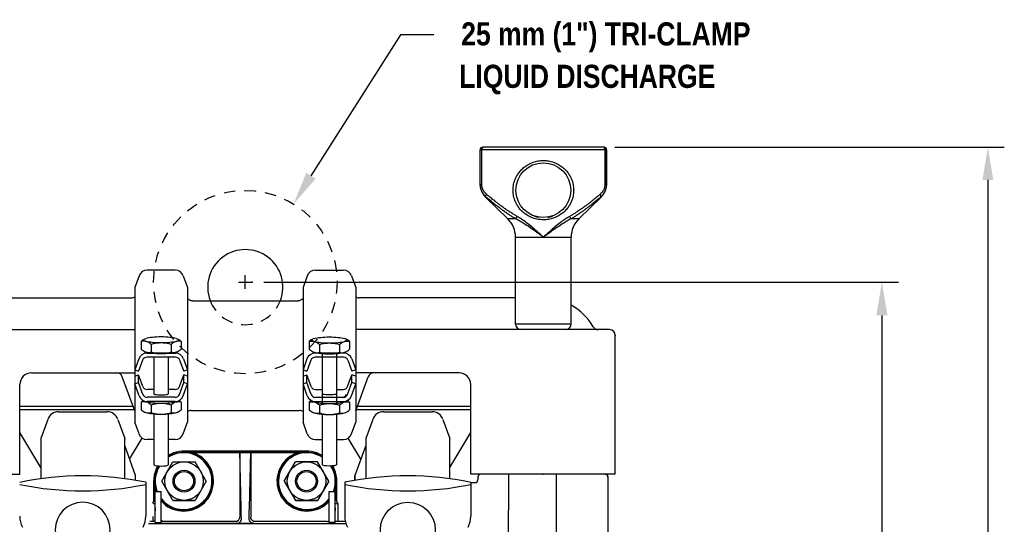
# Model space of a CAD drawing. Extents: x 2 to 36.4, y -1.5 to 23.3.
# Tile 13 of 24: x 8.2 to 19, y 17.8 to 23.3. Entities that reach past the tile are written whole.
import ezdxf
from ezdxf.enums import TextEntityAlignment as Align

# ---------------------------------------------------------------- set-up
doc = ezdxf.new("R2010")
doc.units = 0
doc.header["$LTSCALE"] = 0.5
doc.header["$MEASUREMENT"] = 0
doc.linetypes.add('HIDDEN', pattern=[0.375, 0.25, -0.125])
doc.layers.get('0').update_dxf_attribs({"linetype": 'CONTINUOUS'})
doc.styles.add('narrow_arial_bold', font='ARIALNB.TTF')

msp = doc.modelspace()

# ---------------------------------------------------------------- linework, layer by layer
for p, q in [((12.417, 23.183), (11.436, 21.637)), ((12.782, 23.183), (12.417, 23.183)), ((14.764, 21.951), (19.03, 21.951)), ((18.85, 21.591), (18.85, 17.172)), ((9.948, 20.603), (9.643, 20.603)), ((11.485, 20.603), (11.79, 20.603)), ((9.553, 20.54), (9.506, 20.411)), ((10.038, 20.54), (10.084, 20.411)), ((10.717, 20.396), (10.717, 20.548)), ((11.396, 20.54), (11.349, 20.411)), ((11.88, 20.54), (11.927, 20.411)), ((9.506, 20.411), (9.506, 18.935)), ((10.084, 20.411), (10.084, 18.935)), ((10.641, 20.472), (10.793, 20.472)), ((10.92, 20.472), (17.871, 20.472)), ((11.349, 20.411), (11.349, 18.935)), ((11.927, 20.411), (11.927, 18.935)), ((7.757, 20.3), (9.472, 20.3)), ((13.676, 20.3), (11.961, 20.3)), ((10.137, 20.268), (11.297, 20.268)), ((17.689, 20.107), (17.689, 16.436)), ((6.727, 19.951), (9.506, 19.951)), ((14.706, 19.951), (11.927, 19.951)), ((9.596, 19.837), (9.62, 19.85)), ((9.62, 19.85), (9.631, 19.854)), ((9.645, 19.857), (9.631, 19.854)), ((9.661, 19.86), (9.645, 19.857)), ((9.68, 19.863), (9.661, 19.86)), ((9.7, 19.866), (9.68, 19.863)), ((9.723, 19.868), (9.7, 19.866)), ((9.746, 19.869), (9.723, 19.868)), ((9.771, 19.87), (9.746, 19.869)), ((9.795, 19.87), (9.771, 19.87)), ((9.82, 19.87), (9.795, 19.87)), ((9.845, 19.869), (9.82, 19.87)), ((9.868, 19.868), (9.845, 19.869)), ((9.89, 19.866), (9.868, 19.868)), ((9.911, 19.863), (9.89, 19.866)), ((9.93, 19.86), (9.911, 19.863)), ((9.946, 19.857), (9.93, 19.86)), ((9.96, 19.854), (9.946, 19.857)), ((9.96, 19.854), (9.971, 19.85)), ((9.971, 19.85), (9.995, 19.837)), ((11.462, 19.85), (11.438, 19.837)), ((11.473, 19.854), (11.462, 19.85)), ((11.473, 19.854), (11.487, 19.857)), ((11.487, 19.857), (11.504, 19.86)), ((11.504, 19.86), (11.522, 19.863)), ((11.522, 19.863), (11.543, 19.866)), ((11.543, 19.866), (11.565, 19.868)), ((11.565, 19.868), (11.589, 19.869)), ((11.589, 19.869), (11.613, 19.87)), ((11.613, 19.87), (11.638, 19.87)), ((11.638, 19.87), (11.663, 19.87)), ((11.663, 19.87), (11.687, 19.869)), ((11.687, 19.869), (11.711, 19.868)), ((11.711, 19.868), (11.733, 19.866)), ((11.733, 19.866), (11.754, 19.863)), ((11.754, 19.863), (11.772, 19.86)), ((11.772, 19.86), (11.789, 19.857)), ((11.789, 19.857), (11.802, 19.854)), ((11.813, 19.85), (11.802, 19.854)), ((11.837, 19.837), (11.813, 19.85)), ((14.769, 18.368), (14.769, 19.888)), ((9.576, 19.821), (9.596, 19.837)), ((9.587, 19.824), (9.576, 19.821)), ((9.576, 19.821), (9.576, 19.735)), ((9.587, 19.725), (9.576, 19.735)), ((9.598, 19.825), (9.587, 19.824)), ((9.596, 19.837), (9.62, 19.825)), ((9.609, 19.825), (9.598, 19.825)), ((9.62, 19.824), (9.609, 19.825)), ((9.62, 19.825), (9.631, 19.821)), ((9.631, 19.821), (9.62, 19.824)), ((9.642, 19.817), (9.631, 19.821)), ((9.645, 19.818), (9.631, 19.821)), ((9.652, 19.812), (9.642, 19.817)), ((9.661, 19.814), (9.645, 19.818)), ((9.663, 19.805), (9.652, 19.812)), ((9.68, 19.812), (9.661, 19.814)), ((9.674, 19.797), (9.663, 19.805)), ((9.686, 19.788), (9.674, 19.797)), ((9.7, 19.809), (9.68, 19.812)), ((9.709, 19.794), (9.686, 19.788)), ((9.686, 19.788), (9.686, 19.702)), ((9.723, 19.807), (9.7, 19.809)), ((9.731, 19.799), (9.709, 19.794)), ((9.746, 19.806), (9.723, 19.807)), ((9.752, 19.802), (9.731, 19.799)), ((9.771, 19.805), (9.746, 19.806)), ((9.774, 19.804), (9.752, 19.802)), ((9.795, 19.805), (9.771, 19.805)), ((9.795, 19.805), (9.774, 19.804)), ((9.817, 19.804), (9.795, 19.805)), ((9.82, 19.805), (9.795, 19.805)), ((9.838, 19.802), (9.817, 19.804)), ((9.845, 19.806), (9.82, 19.805)), ((9.86, 19.799), (9.838, 19.802)), ((9.868, 19.807), (9.845, 19.806)), ((9.882, 19.794), (9.86, 19.799)), ((9.89, 19.809), (9.868, 19.807)), ((9.905, 19.788), (9.882, 19.794)), ((9.911, 19.812), (9.89, 19.809)), ((9.917, 19.797), (9.905, 19.788)), ((9.905, 19.788), (9.905, 19.702)), ((9.93, 19.814), (9.911, 19.812)), ((9.928, 19.805), (9.917, 19.797)), ((9.938, 19.812), (9.928, 19.805)), ((9.946, 19.818), (9.93, 19.814)), ((9.949, 19.817), (9.938, 19.812)), ((9.96, 19.821), (9.946, 19.818)), ((9.96, 19.821), (9.949, 19.817)), ((9.96, 19.821), (9.971, 19.825)), ((9.971, 19.824), (9.96, 19.821)), ((9.971, 19.825), (9.995, 19.837)), ((9.981, 19.825), (9.971, 19.824)), ((9.992, 19.825), (9.981, 19.825)), ((10.003, 19.824), (9.992, 19.825)), ((9.995, 19.837), (10.015, 19.821)), ((10.015, 19.821), (10.003, 19.824)), ((10.015, 19.735), (10.003, 19.725)), ((10.015, 19.821), (10.015, 19.735)), ((11.438, 19.837), (11.418, 19.821)), ((11.418, 19.821), (11.43, 19.824)), ((11.418, 19.821), (11.418, 19.735)), ((11.418, 19.735), (11.43, 19.725)), ((11.43, 19.824), (11.441, 19.825)), ((11.462, 19.825), (11.438, 19.837)), ((11.441, 19.825), (11.452, 19.825)), ((11.452, 19.825), (11.463, 19.824)), ((11.473, 19.821), (11.462, 19.825)), ((11.463, 19.824), (11.473, 19.821)), ((11.473, 19.821), (11.484, 19.817)), ((11.473, 19.821), (11.487, 19.818)), ((11.484, 19.817), (11.495, 19.812)), ((11.487, 19.818), (11.504, 19.814)), ((11.495, 19.812), (11.506, 19.805)), ((11.504, 19.814), (11.522, 19.812)), ((11.506, 19.805), (11.517, 19.797)), ((11.517, 19.797), (11.528, 19.788)), ((11.522, 19.812), (11.543, 19.809)), ((11.528, 19.788), (11.551, 19.794)), ((11.528, 19.788), (11.528, 19.702)), ((11.543, 19.809), (11.565, 19.807)), ((11.551, 19.794), (11.573, 19.799)), ((11.565, 19.807), (11.589, 19.806)), ((11.573, 19.799), (11.595, 19.802)), ((11.589, 19.806), (11.613, 19.805)), ((11.595, 19.802), (11.616, 19.804)), ((11.613, 19.805), (11.638, 19.805)), ((11.616, 19.804), (11.638, 19.805)), ((11.638, 19.805), (11.659, 19.804)), ((11.638, 19.805), (11.663, 19.805)), ((11.659, 19.804), (11.681, 19.802)), ((11.663, 19.805), (11.687, 19.806)), ((11.681, 19.802), (11.703, 19.799)), ((11.687, 19.806), (11.711, 19.807)), ((11.703, 19.799), (11.725, 19.794)), ((11.711, 19.807), (11.733, 19.809)), ((11.725, 19.794), (11.748, 19.788)), ((11.733, 19.809), (11.754, 19.812)), ((11.748, 19.788), (11.759, 19.797)), ((11.748, 19.788), (11.748, 19.702)), ((11.754, 19.812), (11.772, 19.814)), ((11.759, 19.797), (11.77, 19.805)), ((11.77, 19.805), (11.781, 19.812)), ((11.772, 19.814), (11.789, 19.818)), ((11.781, 19.812), (11.792, 19.817)), ((11.789, 19.818), (11.802, 19.821)), ((11.792, 19.817), (11.802, 19.821)), ((11.813, 19.825), (11.802, 19.821)), ((11.802, 19.821), (11.813, 19.824)), ((11.837, 19.837), (11.813, 19.825)), ((11.813, 19.824), (11.824, 19.825)), ((11.824, 19.825), (11.835, 19.825)), ((11.835, 19.825), (11.846, 19.824)), ((11.857, 19.821), (11.837, 19.837)), ((11.846, 19.824), (11.857, 19.821)), ((11.846, 19.725), (11.857, 19.735)), ((11.857, 19.821), (11.857, 19.735)), ((9.55, 19.631), (9.506, 19.511)), ((9.598, 19.717), (9.587, 19.725)), ((9.61, 19.71), (9.598, 19.717)), ((9.61, 19.71), (9.614, 19.708)), ((9.62, 19.705), (9.61, 19.71)), ((9.62, 19.705), (9.614, 19.708)), ((9.631, 19.702), (9.62, 19.705)), ((9.631, 19.702), (9.62, 19.705)), ((9.642, 19.699), (9.631, 19.702)), ((9.645, 19.698), (9.631, 19.702)), ((9.953, 19.647), (9.638, 19.647)), ((9.952, 19.693), (9.639, 19.693)), ((9.639, 19.693), (9.952, 19.693)), ((9.652, 19.698), (9.642, 19.699)), ((9.661, 19.695), (9.645, 19.698)), ((9.663, 19.698), (9.652, 19.698)), ((9.68, 19.692), (9.661, 19.695)), ((9.674, 19.699), (9.663, 19.698)), ((9.686, 19.702), (9.674, 19.699)), ((9.7, 19.689), (9.68, 19.692)), ((9.709, 19.696), (9.686, 19.702)), ((9.723, 19.688), (9.7, 19.689)), ((9.731, 19.691), (9.709, 19.696)), ((9.717, 19.647), (9.717, 19.248)), ((9.746, 19.686), (9.723, 19.688)), ((9.752, 19.688), (9.731, 19.691)), ((9.771, 19.685), (9.746, 19.686)), ((9.774, 19.686), (9.752, 19.688)), ((9.795, 19.685), (9.771, 19.685)), ((9.795, 19.685), (9.774, 19.686)), ((9.817, 19.686), (9.795, 19.685)), ((9.82, 19.685), (9.795, 19.685)), ((9.838, 19.688), (9.817, 19.686)), ((9.845, 19.686), (9.82, 19.685)), ((9.86, 19.691), (9.838, 19.688)), ((9.868, 19.688), (9.845, 19.686)), ((9.882, 19.696), (9.86, 19.691)), ((9.89, 19.689), (9.868, 19.688)), ((9.874, 19.647), (9.874, 19.248)), ((9.905, 19.702), (9.882, 19.696)), ((9.911, 19.692), (9.89, 19.689)), ((9.917, 19.699), (9.905, 19.702)), ((9.93, 19.695), (9.911, 19.692)), ((9.928, 19.698), (9.917, 19.699)), ((9.938, 19.698), (9.928, 19.698)), ((9.946, 19.698), (9.93, 19.695)), ((9.949, 19.699), (9.938, 19.698)), ((9.96, 19.702), (9.946, 19.698)), ((9.96, 19.702), (9.949, 19.699)), ((9.971, 19.705), (9.96, 19.702)), ((9.971, 19.705), (9.96, 19.702)), ((9.981, 19.71), (9.971, 19.705)), ((9.976, 19.708), (9.971, 19.705)), ((9.981, 19.71), (9.976, 19.708)), ((9.992, 19.717), (9.981, 19.71)), ((10.003, 19.725), (9.992, 19.717)), ((10.041, 19.631), (10.084, 19.511)), ((11.392, 19.631), (11.349, 19.511)), ((11.43, 19.725), (11.441, 19.717)), ((11.441, 19.717), (11.453, 19.71)), ((11.453, 19.71), (11.463, 19.705)), ((11.453, 19.71), (11.457, 19.708)), ((11.457, 19.708), (11.462, 19.705)), ((11.462, 19.705), (11.473, 19.702)), ((11.463, 19.705), (11.473, 19.702)), ((11.473, 19.702), (11.484, 19.699)), ((11.473, 19.702), (11.487, 19.698)), ((11.795, 19.693), (11.481, 19.693)), ((11.795, 19.647), (11.481, 19.647)), ((11.484, 19.699), (11.495, 19.698)), ((11.487, 19.698), (11.504, 19.695)), ((11.495, 19.698), (11.506, 19.698)), ((11.504, 19.695), (11.522, 19.692)), ((11.506, 19.698), (11.517, 19.699)), ((11.517, 19.699), (11.528, 19.702)), ((11.522, 19.692), (11.543, 19.689)), ((11.528, 19.702), (11.551, 19.696)), ((11.543, 19.689), (11.565, 19.688)), ((11.551, 19.696), (11.573, 19.691)), ((11.56, 19.688), (11.56, 19.132)), ((11.56, 19.647), (11.56, 19.248)), ((11.565, 19.688), (11.589, 19.686)), ((11.573, 19.691), (11.595, 19.688)), ((11.589, 19.686), (11.613, 19.685)), ((11.595, 19.688), (11.616, 19.686)), ((11.613, 19.685), (11.638, 19.685)), ((11.616, 19.686), (11.638, 19.685)), ((11.638, 19.685), (11.659, 19.686)), ((11.638, 19.685), (11.663, 19.685)), ((11.659, 19.686), (11.681, 19.688)), ((11.663, 19.685), (11.687, 19.686)), ((11.681, 19.688), (11.703, 19.691)), ((11.687, 19.686), (11.711, 19.688)), ((11.703, 19.691), (11.725, 19.696)), ((11.711, 19.688), (11.733, 19.689)), ((11.716, 19.688), (11.716, 19.132)), ((11.716, 19.647), (11.716, 19.248)), ((11.725, 19.696), (11.748, 19.702)), ((11.733, 19.689), (11.754, 19.692)), ((11.748, 19.702), (11.759, 19.699)), ((11.754, 19.692), (11.772, 19.695)), ((11.759, 19.699), (11.77, 19.698)), ((11.77, 19.698), (11.781, 19.698)), ((11.772, 19.695), (11.789, 19.698)), ((11.781, 19.698), (11.792, 19.699)), ((11.789, 19.698), (11.802, 19.702)), ((11.792, 19.699), (11.802, 19.702)), ((11.802, 19.702), (11.813, 19.705)), ((11.802, 19.702), (11.813, 19.705)), ((11.813, 19.705), (11.823, 19.71)), ((11.813, 19.705), (11.819, 19.708)), ((11.823, 19.71), (11.819, 19.708)), ((11.823, 19.71), (11.835, 19.717)), ((11.835, 19.717), (11.846, 19.725)), ((11.883, 19.631), (11.927, 19.511)), ((9.592, 19.615), (9.549, 19.496)), ((9.998, 19.615), (10.042, 19.496)), ((11.435, 19.615), (11.391, 19.496)), ((11.841, 19.615), (11.884, 19.496)), ((8.374, 19.476), (9.506, 19.476)), ((9.506, 19.059), (9.37, 19.435)), ((9.506, 19.511), (9.549, 19.496)), ((9.506, 19.44), (9.549, 19.456)), ((9.596, 19.326), (9.549, 19.456)), ((9.549, 19.37), (9.549, 19.456)), ((9.995, 19.326), (10.042, 19.456)), ((10.084, 19.511), (10.042, 19.496)), ((10.042, 19.37), (10.042, 19.456)), ((10.084, 19.44), (10.042, 19.456)), ((11.349, 19.511), (11.391, 19.496)), ((11.349, 19.44), (11.391, 19.456)), ((11.391, 19.37), (11.391, 19.456)), ((11.438, 19.326), (11.391, 19.456)), ((11.837, 19.326), (11.884, 19.456)), ((11.927, 19.511), (11.884, 19.496)), ((11.884, 19.37), (11.884, 19.456)), ((11.927, 19.44), (11.884, 19.456)), ((13.059, 19.476), (11.927, 19.476)), ((11.927, 19.059), (12.064, 19.435)), ((8.247, 18.368), (8.247, 19.349)), ((9.506, 19.355), (9.549, 19.37)), ((9.553, 19.226), (9.506, 19.355)), ((9.596, 19.241), (9.549, 19.37)), ((9.995, 19.241), (10.042, 19.37)), ((10.037, 19.226), (10.084, 19.355)), ((10.084, 19.355), (10.042, 19.37)), ((11.349, 19.355), (11.391, 19.37)), ((11.396, 19.226), (11.349, 19.355)), ((11.438, 19.241), (11.391, 19.37)), ((11.837, 19.241), (11.884, 19.37)), ((11.88, 19.226), (11.927, 19.355)), ((11.927, 19.355), (11.884, 19.37)), ((13.186, 18.368), (13.186, 19.349)), ((9.717, 19.294), (9.642, 19.294)), ((9.949, 19.209), (9.642, 19.209)), ((9.949, 19.294), (9.874, 19.294)), ((11.484, 19.294), (11.56, 19.294)), ((11.484, 19.209), (11.792, 19.209)), ((11.716, 19.294), (11.792, 19.294)), ((9.488, 19.109), (8.247, 19.109)), ((9.576, 19.157), (9.587, 19.167)), ((9.587, 19.16), (9.576, 19.157)), ((9.576, 19.157), (9.576, 19.071)), ((9.587, 19.167), (9.598, 19.174)), ((9.598, 19.161), (9.587, 19.16)), ((9.609, 19.161), (9.598, 19.161)), ((9.607, 19.17), (9.607, 19.17)), ((9.607, 19.17), (9.612, 19.165)), ((9.62, 19.16), (9.609, 19.161)), ((9.612, 19.165), (9.62, 19.161)), ((9.62, 19.161), (9.631, 19.158)), ((9.631, 19.158), (9.62, 19.16)), ((9.645, 19.154), (9.631, 19.158)), ((9.642, 19.154), (9.631, 19.158)), ((9.949, 19.164), (9.642, 19.164)), ((9.652, 19.148), (9.642, 19.154)), ((9.661, 19.151), (9.645, 19.154)), ((9.663, 19.142), (9.652, 19.148)), ((9.68, 19.148), (9.661, 19.151)), ((9.674, 19.134), (9.663, 19.142)), ((9.686, 19.124), (9.674, 19.134)), ((9.7, 19.145), (9.68, 19.148)), ((9.709, 19.13), (9.686, 19.124)), ((9.686, 19.124), (9.686, 19.038)), ((9.723, 19.144), (9.7, 19.145)), ((9.731, 19.135), (9.709, 19.13)), ((9.746, 19.142), (9.723, 19.144)), ((9.752, 19.138), (9.731, 19.135)), ((9.771, 19.141), (9.746, 19.142)), ((9.774, 19.14), (9.752, 19.138)), ((9.795, 19.141), (9.771, 19.141)), ((9.795, 19.141), (9.774, 19.14)), ((9.817, 19.14), (9.795, 19.141)), ((9.82, 19.141), (9.795, 19.141)), ((9.838, 19.138), (9.817, 19.14)), ((9.845, 19.142), (9.82, 19.141)), ((9.86, 19.135), (9.838, 19.138)), ((9.868, 19.144), (9.845, 19.142)), ((9.882, 19.13), (9.86, 19.135)), ((9.89, 19.145), (9.868, 19.144)), ((9.905, 19.124), (9.882, 19.13)), ((9.911, 19.148), (9.89, 19.145)), ((9.917, 19.134), (9.905, 19.124)), ((9.905, 19.124), (9.905, 19.038)), ((9.93, 19.151), (9.911, 19.148)), ((9.928, 19.142), (9.917, 19.134)), ((9.938, 19.148), (9.928, 19.142)), ((9.946, 19.154), (9.93, 19.151)), ((9.949, 19.154), (9.938, 19.148)), ((9.96, 19.158), (9.946, 19.154)), ((9.96, 19.158), (9.949, 19.154)), ((9.96, 19.158), (9.971, 19.161)), ((9.971, 19.16), (9.96, 19.158)), ((9.971, 19.161), (9.979, 19.165)), ((9.981, 19.161), (9.971, 19.16)), ((9.979, 19.165), (9.984, 19.17)), ((9.992, 19.161), (9.981, 19.161)), ((9.984, 19.17), (9.984, 19.17)), ((10.003, 19.16), (9.992, 19.161)), ((9.993, 19.174), (10.003, 19.167)), ((10.003, 19.167), (10.015, 19.157)), ((10.015, 19.157), (10.003, 19.16)), ((10.015, 19.157), (10.015, 19.071)), ((11.43, 19.167), (11.418, 19.157)), ((11.418, 19.157), (11.43, 19.16)), ((11.418, 19.157), (11.418, 19.071)), ((11.441, 19.174), (11.43, 19.167)), ((11.43, 19.16), (11.441, 19.161)), ((11.441, 19.161), (11.452, 19.161)), ((11.454, 19.165), (11.449, 19.17)), ((11.449, 19.17), (11.449, 19.17)), ((11.452, 19.161), (11.463, 19.16)), ((11.462, 19.161), (11.454, 19.165)), ((11.473, 19.158), (11.462, 19.161)), ((11.463, 19.16), (11.473, 19.158)), ((11.473, 19.158), (11.487, 19.154)), ((11.473, 19.158), (11.484, 19.154)), ((11.484, 19.164), (11.791, 19.164)), ((11.484, 19.154), (11.495, 19.148)), ((11.487, 19.154), (11.504, 19.151)), ((11.495, 19.148), (11.506, 19.142)), ((11.504, 19.151), (11.522, 19.148)), ((11.506, 19.142), (11.517, 19.134)), ((11.517, 19.134), (11.528, 19.124)), ((11.522, 19.148), (11.543, 19.145)), ((11.528, 19.124), (11.551, 19.13)), ((11.528, 19.124), (11.528, 19.038)), ((11.543, 19.145), (11.565, 19.144)), ((11.551, 19.13), (11.573, 19.135)), ((11.565, 19.144), (11.589, 19.142)), ((11.573, 19.135), (11.595, 19.138)), ((11.589, 19.142), (11.613, 19.141)), ((11.595, 19.138), (11.616, 19.14)), ((11.613, 19.141), (11.638, 19.141)), ((11.616, 19.14), (11.638, 19.141)), ((11.638, 19.141), (11.663, 19.141)), ((11.638, 19.141), (11.659, 19.14)), ((11.659, 19.14), (11.681, 19.138)), ((11.663, 19.141), (11.687, 19.142)), ((11.681, 19.138), (11.703, 19.135)), ((11.687, 19.142), (11.711, 19.144)), ((11.703, 19.135), (11.725, 19.13)), ((11.711, 19.144), (11.733, 19.145)), ((11.725, 19.13), (11.748, 19.124)), ((11.733, 19.145), (11.754, 19.148)), ((11.748, 19.124), (11.759, 19.134)), ((11.748, 19.124), (11.748, 19.038)), ((11.754, 19.148), (11.772, 19.151)), ((11.759, 19.134), (11.77, 19.142)), ((11.77, 19.142), (11.781, 19.148)), ((11.772, 19.151), (11.789, 19.154)), ((11.781, 19.148), (11.792, 19.154)), ((11.789, 19.154), (11.802, 19.158)), ((11.792, 19.154), (11.802, 19.158)), ((11.813, 19.161), (11.802, 19.158)), ((11.802, 19.158), (11.813, 19.16)), ((11.821, 19.165), (11.813, 19.161)), ((11.813, 19.16), (11.824, 19.161)), ((11.826, 19.17), (11.821, 19.165)), ((11.824, 19.161), (11.835, 19.161)), ((11.827, 19.17), (11.826, 19.17)), ((11.846, 19.167), (11.835, 19.174)), ((11.835, 19.161), (11.846, 19.16)), ((11.857, 19.157), (11.846, 19.167)), ((11.846, 19.16), (11.857, 19.157)), ((11.857, 19.157), (11.857, 19.071)), ((13.186, 19.109), (11.945, 19.109)), ((8.247, 19.076), (9.5, 19.076)), ((8.672, 19.05), (9.201, 19.05)), ((9.587, 19.062), (9.576, 19.071)), ((9.598, 19.054), (9.587, 19.062)), ((9.61, 19.046), (9.598, 19.054)), ((9.61, 19.047), (9.614, 19.044)), ((9.62, 19.042), (9.61, 19.046)), ((9.62, 19.042), (9.614, 19.044)), ((9.631, 19.038), (9.62, 19.042)), ((9.631, 19.038), (9.62, 19.042)), ((9.642, 19.035), (9.631, 19.038)), ((9.645, 19.034), (9.631, 19.038)), ((9.652, 19.034), (9.642, 19.035)), ((9.661, 19.031), (9.645, 19.034)), ((9.663, 19.034), (9.652, 19.034)), ((9.68, 19.028), (9.661, 19.031)), ((9.674, 19.035), (9.663, 19.034)), ((9.686, 19.038), (9.674, 19.035)), ((9.7, 19.026), (9.68, 19.028)), ((9.709, 19.032), (9.686, 19.038)), ((9.723, 19.024), (9.7, 19.026)), ((9.731, 19.027), (9.709, 19.032)), ((9.717, 19.024), (9.717, 18.469)), ((9.746, 19.022), (9.723, 19.024)), ((9.752, 19.024), (9.731, 19.027)), ((9.771, 19.022), (9.746, 19.022)), ((9.774, 19.022), (9.752, 19.024)), ((9.795, 19.021), (9.771, 19.022)), ((9.795, 19.021), (9.774, 19.022)), ((9.817, 19.022), (9.795, 19.021)), ((9.82, 19.022), (9.795, 19.021)), ((9.838, 19.024), (9.817, 19.022)), ((9.845, 19.022), (9.82, 19.022)), ((9.86, 19.027), (9.838, 19.024)), ((9.868, 19.024), (9.845, 19.022)), ((9.882, 19.032), (9.86, 19.027)), ((9.89, 19.026), (9.868, 19.024)), ((9.874, 19.024), (9.874, 18.469)), ((9.905, 19.038), (9.882, 19.032)), ((9.911, 19.028), (9.89, 19.026)), ((9.917, 19.035), (9.905, 19.038)), ((9.93, 19.031), (9.911, 19.028)), ((9.928, 19.034), (9.917, 19.035)), ((9.938, 19.034), (9.928, 19.034)), ((9.946, 19.034), (9.93, 19.031)), ((9.949, 19.035), (9.938, 19.034)), ((9.96, 19.038), (9.946, 19.034)), ((9.96, 19.038), (9.949, 19.035)), ((9.971, 19.042), (9.96, 19.038)), ((9.971, 19.042), (9.96, 19.038)), ((9.981, 19.046), (9.971, 19.042)), ((9.976, 19.044), (9.971, 19.042)), ((9.981, 19.047), (9.976, 19.044)), ((9.992, 19.054), (9.981, 19.046)), ((10.003, 19.062), (9.992, 19.054)), ((10.015, 19.071), (10.003, 19.062)), ((10.124, 19.066), (11.31, 19.066)), ((11.418, 19.071), (11.43, 19.062)), ((11.43, 19.062), (11.441, 19.054)), ((11.441, 19.054), (11.453, 19.046)), ((11.453, 19.047), (11.457, 19.044)), ((11.453, 19.046), (11.463, 19.042)), ((11.457, 19.044), (11.462, 19.042)), ((11.462, 19.042), (11.473, 19.038)), ((11.463, 19.042), (11.473, 19.038)), ((11.473, 19.038), (11.487, 19.034)), ((11.473, 19.038), (11.484, 19.035)), ((11.484, 19.035), (11.495, 19.034)), ((11.487, 19.034), (11.504, 19.031)), ((11.495, 19.034), (11.506, 19.034)), ((11.504, 19.031), (11.522, 19.028)), ((11.506, 19.034), (11.517, 19.035)), ((11.517, 19.035), (11.528, 19.038)), ((11.522, 19.028), (11.543, 19.026)), ((11.528, 19.038), (11.551, 19.032)), ((11.543, 19.026), (11.565, 19.024)), ((11.551, 19.032), (11.573, 19.027)), ((11.56, 19.024), (11.56, 18.469)), ((11.565, 19.024), (11.589, 19.022)), ((11.573, 19.027), (11.595, 19.024)), ((11.589, 19.022), (11.613, 19.022)), ((11.595, 19.024), (11.616, 19.022)), ((11.613, 19.022), (11.638, 19.021)), ((11.616, 19.022), (11.638, 19.021)), ((11.638, 19.021), (11.663, 19.022)), ((11.638, 19.021), (11.659, 19.022)), ((11.659, 19.022), (11.681, 19.024)), ((11.663, 19.022), (11.687, 19.022)), ((11.681, 19.024), (11.703, 19.027)), ((11.687, 19.022), (11.711, 19.024)), ((11.703, 19.027), (11.725, 19.032)), ((11.711, 19.024), (11.733, 19.026)), ((11.716, 19.024), (11.716, 18.469)), ((11.725, 19.032), (11.748, 19.038)), ((11.733, 19.026), (11.754, 19.028)), ((11.748, 19.038), (11.759, 19.035)), ((11.754, 19.028), (11.772, 19.031)), ((11.759, 19.035), (11.77, 19.034)), ((11.77, 19.034), (11.781, 19.034)), ((11.772, 19.031), (11.789, 19.034)), ((11.781, 19.034), (11.792, 19.035)), ((11.789, 19.034), (11.802, 19.038)), ((11.792, 19.035), (11.802, 19.038)), ((11.802, 19.038), (11.813, 19.042)), ((11.802, 19.038), (11.813, 19.042)), ((11.813, 19.042), (11.823, 19.046)), ((11.813, 19.042), (11.819, 19.044)), ((11.823, 19.047), (11.819, 19.044)), ((11.823, 19.046), (11.835, 19.054)), ((11.835, 19.054), (11.846, 19.062)), ((11.846, 19.062), (11.857, 19.071)), ((11.933, 19.076), (13.186, 19.076)), ((12.232, 19.05), (12.762, 19.05)), ((8.553, 18.967), (8.477, 18.758)), ((9.32, 18.967), (9.396, 18.758)), ((9.553, 18.807), (9.506, 18.935)), ((10.038, 18.807), (10.084, 18.935)), ((11.395, 18.807), (11.349, 18.935)), ((11.88, 18.807), (11.927, 18.935)), ((12.113, 18.967), (12.037, 18.758)), ((12.881, 18.967), (12.956, 18.758)), ((8.477, 18.44), (8.247, 18.824)), ((12.956, 18.44), (13.186, 18.824)), ((8.477, 18.758), (8.477, 18.317)), ((9.396, 18.317), (9.396, 18.758)), ((9.516, 18.35), (9.396, 18.679)), ((9.516, 18.35), (9.396, 18.679)), ((9.45, 18.53), (9.589, 18.761)), ((9.717, 18.745), (9.641, 18.745)), ((9.949, 18.745), (9.874, 18.745)), ((11.484, 18.745), (11.56, 18.745)), ((11.716, 18.745), (11.792, 18.745)), ((11.983, 18.53), (11.845, 18.761)), ((12.037, 18.679), (11.918, 18.35)), ((12.037, 18.679), (11.918, 18.35)), ((12.037, 18.758), (12.037, 18.317)), ((12.956, 18.317), (12.956, 18.758)), ((11.392, 18.618), (10.041, 18.618)), ((10.041, 18.606), (11.392, 18.606)), ((11.392, 18.601), (10.041, 18.601)), ((10.672, 17.993), (10.656, 18.618)), ((10.657, 18.618), (10.657, 17.895)), ((10.762, 17.993), (10.777, 18.618)), ((10.776, 18.618), (10.776, 17.895)), ((9.802, 18.29), (9.924, 18.501)), ((9.924, 18.501), (10.167, 18.501)), ((10.289, 18.29), (10.167, 18.501)), ((11.144, 18.29), (11.266, 18.501)), ((11.509, 18.501), (11.266, 18.501)), ((11.631, 18.29), (11.509, 18.501)), ((6.664, 18.368), (8.247, 18.368)), ((9.516, 18.298), (9.516, 18.35)), ((9.516, 18.298), (9.516, 18.35)), ((11.918, 18.35), (11.918, 18.298)), ((11.918, 18.298), (11.918, 18.35)), ((14.769, 18.368), (13.186, 18.368)), ((13.265, 18.336), (13.265, 18.306)), ((14.658, 18.368), (13.297, 18.368)), ((13.598, 18.368), (13.597, 17.439)), ((14.12, 18.368), (14.12, 13.683)), ((14.689, 18.337), (14.689, 13.714)), ((9.713, 18.29), (9.713, 18.064)), ((9.725, 18.29), (9.725, 18.095)), ((9.73, 17.837), (9.73, 18.29)), ((9.924, 18.079), (9.802, 18.29)), ((10.289, 18.29), (10.167, 18.079)), ((11.144, 18.29), (11.266, 18.079)), ((11.631, 18.29), (11.509, 18.079)), ((11.703, 17.837), (11.703, 18.29)), ((11.708, 18.095), (11.708, 18.29)), ((11.721, 18.064), (11.721, 18.29)), ((13.232, 18.273), (13.187, 18.273)), ((9.73, 18.176), (9.797, 18.176)), ((9.797, 17.837), (9.797, 18.176)), ((11.636, 17.837), (11.636, 18.176)), ((11.636, 18.176), (11.703, 18.176)), ((9.706, 18.047), (9.73, 18.107)), ((9.73, 18.04), (9.713, 18.04)), ((10.167, 18.079), (9.924, 18.079)), ((9.924, 18.079), (10.167, 18.079)), ((11.509, 18.079), (11.266, 18.079)), ((11.266, 18.079), (11.509, 18.079)), ((11.703, 18.107), (11.73, 18.04)), ((11.73, 18.04), (11.703, 18.04)), ((11.73, 18.04), (11.73, 17.849)), ((9.703, 17.902), (9.703, 17.849)), ((9.73, 17.998), (9.73, 17.964)), ((10.672, 17.959), (10.672, 17.993)), ((10.673, 17.921), (10.672, 17.959)), ((10.674, 17.878), (10.673, 17.921)), ((10.759, 17.878), (10.76, 17.921)), ((10.76, 17.921), (10.761, 17.959)), ((10.761, 17.959), (10.762, 17.993)), ((11.703, 17.998), (11.703, 17.964)), ((9.657, 17.825), (9.874, 17.826)), ((9.657, 17.825), (9.874, 17.826)), ((9.73, 17.849), (9.671, 17.849)), ((9.73, 17.837), (9.797, 17.837)), ((9.821, 17.845), (9.797, 17.845)), ((9.805, 17.853), (9.799, 17.861)), ((9.803, 17.853), (9.799, 17.86)), ((9.809, 17.848), (9.803, 17.853)), ((9.812, 17.848), (9.805, 17.853)), ((9.815, 17.846), (9.809, 17.848)), ((9.821, 17.847), (9.812, 17.848)), ((9.821, 17.845), (9.815, 17.846)), ((10.609, 17.847), (9.821, 17.847)), ((9.821, 17.847), (10.609, 17.847)), ((9.874, 17.826), (10.205, 17.827)), ((9.874, 17.826), (10.205, 17.827)), ((10.205, 17.827), (10.545, 17.827)), ((10.205, 17.827), (10.545, 17.827)), ((10.545, 17.827), (10.888, 17.827)), ((10.545, 17.827), (10.888, 17.827)), ((10.609, 17.847), (10.623, 17.849)), ((10.623, 17.849), (10.609, 17.847)), ((10.623, 17.849), (10.636, 17.855)), ((10.636, 17.855), (10.623, 17.849)), ((10.626, 17.829), (10.638, 17.83)), ((10.626, 17.829), (10.638, 17.83)), ((10.626, 17.829), (10.807, 17.829)), ((10.626, 17.829), (10.807, 17.829)), ((10.636, 17.855), (10.647, 17.865)), ((10.642, 17.861), (10.636, 17.855)), ((10.638, 17.83), (10.649, 17.834)), ((10.638, 17.83), (10.649, 17.834)), ((10.647, 17.865), (10.654, 17.879)), ((10.649, 17.834), (10.658, 17.84)), ((10.649, 17.834), (10.658, 17.84)), ((10.654, 17.879), (10.657, 17.895)), ((10.658, 17.84), (10.665, 17.848)), ((10.658, 17.84), (10.665, 17.848)), ((10.665, 17.848), (10.67, 17.857)), ((10.665, 17.848), (10.67, 17.857)), ((10.67, 17.857), (10.673, 17.867)), ((10.67, 17.857), (10.67, 17.859)), ((10.673, 17.867), (10.674, 17.878)), ((10.76, 17.867), (10.759, 17.878)), ((10.764, 17.857), (10.76, 17.867)), ((10.764, 17.857), (10.763, 17.859)), ((10.769, 17.848), (10.764, 17.857)), ((10.769, 17.848), (10.764, 17.857)), ((10.776, 17.84), (10.769, 17.848)), ((10.776, 17.84), (10.769, 17.848)), ((10.779, 17.879), (10.776, 17.895)), ((10.785, 17.834), (10.776, 17.84)), ((10.785, 17.834), (10.776, 17.84)), ((10.787, 17.865), (10.779, 17.879)), ((10.795, 17.83), (10.785, 17.834)), ((10.795, 17.83), (10.785, 17.834)), ((10.798, 17.855), (10.787, 17.865)), ((10.798, 17.855), (10.791, 17.861)), ((10.807, 17.829), (10.795, 17.83)), ((10.807, 17.829), (10.795, 17.83)), ((10.811, 17.849), (10.798, 17.855)), ((10.811, 17.849), (10.798, 17.855)), ((10.825, 17.847), (10.811, 17.849)), ((10.825, 17.847), (10.811, 17.849)), ((11.612, 17.847), (10.825, 17.847)), ((11.612, 17.847), (10.825, 17.847)), ((10.888, 17.827), (11.228, 17.827)), ((10.888, 17.827), (11.228, 17.827)), ((11.228, 17.827), (11.559, 17.826)), ((11.228, 17.827), (11.559, 17.826)), ((11.559, 17.826), (11.82, 17.825)), ((11.559, 17.826), (11.776, 17.825)), ((11.612, 17.845), (11.618, 17.846)), ((11.636, 17.845), (11.612, 17.845)), ((11.618, 17.846), (11.624, 17.848)), ((11.624, 17.848), (11.63, 17.853)), ((11.63, 17.853), (11.634, 17.86)), ((11.703, 17.837), (11.636, 17.837)), ((11.813, 17.849), (11.703, 17.849))]:
    msp.add_line(p, q)
at = {"linetype": 'Continuous'}
for p, q in [((14.674, 21.921), (13.288, 21.921)), ((13.288, 21.541), (13.288, 21.921)), ((13.291, 21.921), (13.292, 21.93)), ((13.291, 21.541), (13.291, 21.921)), ((13.292, 21.93), (13.297, 21.939)), ((13.297, 21.939), (13.303, 21.945)), ((13.303, 21.945), (13.312, 21.95)), ((13.308, 21.93), (13.311, 21.939)), ((13.308, 21.921), (13.308, 21.93)), ((13.308, 21.541), (13.308, 21.921)), ((13.311, 21.939), (13.315, 21.945)), ((13.312, 21.95), (13.321, 21.951)), ((13.315, 21.945), (13.32, 21.95)), ((14.644, 21.951), (13.318, 21.951)), ((13.32, 21.95), (13.325, 21.951)), ((14.643, 21.95), (14.638, 21.951)), ((14.651, 21.95), (14.642, 21.951)), ((14.648, 21.945), (14.643, 21.95)), ((14.652, 21.939), (14.648, 21.945)), ((14.66, 21.945), (14.651, 21.95)), ((14.654, 21.93), (14.652, 21.939)), ((14.655, 21.921), (14.654, 21.93)), ((14.655, 21.921), (14.655, 21.541)), ((14.666, 21.939), (14.66, 21.945)), ((14.67, 21.93), (14.666, 21.939)), ((14.672, 21.921), (14.67, 21.93)), ((14.672, 21.921), (14.672, 21.541)), ((14.674, 21.541), (14.674, 21.921)), ((13.288, 21.541), (13.308, 21.541)), ((14.655, 21.541), (14.674, 21.541)), ((13.592, 21.164), (13.345, 21.405)), ((13.352, 21.405), (13.345, 21.405)), ((14.371, 21.164), (14.617, 21.405)), ((14.617, 21.405), (14.61, 21.405)), ((13.681, 21.164), (13.592, 21.164)), ((14.371, 21.164), (14.282, 21.164)), ((13.676, 20.011), (13.676, 20.964)), ((13.676, 20.964), (14.286, 20.964)), ((14.286, 20.011), (14.286, 20.964)), ((14.286, 20.011), (13.676, 20.011)), ((14.226, 19.951), (13.736, 19.951)), ((9.627, 18.277), (9.627, 17.906)), ((11.806, 18.277), (11.806, 17.906)), ((13.187, 18.277), (13.187, 17.906))]:
    msp.add_line(p, q, dxfattribs=at)
msp.add_circle((13.981, 21.479), 0.3, dxfattribs=at)
at = {"linetype": 'HIDDEN'}
msp.add_circle((10.717, 20.472), 1.005, dxfattribs=at)
for centre, radius in [((10.046, 18.29), 0.211), ((11.388, 18.29), 0.211), ((10.046, 18.29), 0.12), ((10.046, 18.29), 0.105), ((11.388, 18.29), 0.12), ((11.388, 18.29), 0.105)]:
    msp.add_circle(centre, radius)
at = {"linetype": 'Continuous'}
for centre, radius, start, end in [((13.318, 21.921), 0.03, 90, 180), ((14.644, 21.921), 0.03, 0, 90), ((13.478, 21.541), 0.19, 180, 225.5968), ((14.484, 21.541), 0.19, 314.4032, 0), ((13.396, 20.964), 0.28, 0, 45.5968), ((14.566, 20.964), 0.28, 134.4032, 180), ((13.736, 20.011), 0.06, 180, 270), ((14.226, 20.011), 0.06, 270, 0)]:
    msp.add_arc(centre, radius, start, end, dxfattribs=at)
for centre, radius, start, end in [((10.717, 20.416), 0.412, 339.0693, 200.9307), ((9.643, 20.508), 0.0953, 90, 160), ((9.948, 20.508), 0.0953, 20, 90), ((11.485, 20.508), 0.0953, 90, 160), ((11.79, 20.508), 0.0953, 20, 90), ((9.472, 20.363), 0.0628, 270, 303.398), ((10.137, 20.331), 0.0628, 213.6219, 270), ((11.297, 20.331), 0.0628, 270, 326.3781), ((11.961, 20.363), 0.0628, 236.602, 270), ((13.978, 19.666), 0.633, 29.9519, 60.8103), ((14.581, 20.014), 0.0628, 209.9519, 270), ((14.706, 19.888), 0.0628, 0, 90), ((9.639, 19.598), 0.0942, 90, 160), ((9.638, 19.599), 0.0486, 90, 160), ((9.952, 19.598), 0.0942, 20, 90), ((9.953, 19.599), 0.0486, 20, 90), ((11.481, 19.598), 0.0942, 90, 160), ((11.481, 19.599), 0.0486, 90, 160), ((11.795, 19.598), 0.0942, 20, 90), ((11.795, 19.599), 0.0486, 20, 90), ((8.374, 19.349), 0.127, 90, 180), ((9.311, 19.413), 0.0628, 20, 90), ((12.123, 19.413), 0.0628, 90, 160), ((13.059, 19.349), 0.127, 360, 90), ((9.642, 19.343), 0.0486, 200, 270), ((9.949, 19.343), 0.0486, 270, 340), ((11.484, 19.343), 0.0486, 200, 270), ((11.792, 19.343), 0.0486, 270, 340), ((9.642, 19.258), 0.0942, 200, 270), ((9.642, 19.257), 0.0486, 200, 270), ((9.949, 19.257), 0.0486, 270, 340), ((9.949, 19.258), 0.0942, 270, 340), ((11.484, 19.258), 0.0942, 200, 270), ((11.484, 19.257), 0.0486, 200, 270), ((11.779, 19.257), 0.0486, 270, 340), ((11.791, 19.258), 0.0942, 270, 340), ((11.792, 19.257), 0.0486, 270, 340), ((8.672, 18.924), 0.127, 90, 160), ((9.201, 18.924), 0.127, 20, 90), ((10.124, 19.003), 0.0628, 90, 128.6824), ((11.31, 19.003), 0.0628, 51.3176, 90), ((12.232, 18.924), 0.127, 90, 160), ((12.762, 18.924), 0.127, 20, 90), ((9.641, 18.839), 0.0942, 200, 270), ((9.949, 18.839), 0.0942, 270, 340), ((11.484, 18.839), 0.0942, 200, 270), ((11.792, 18.839), 0.0942, 270, 340), ((10.041, 18.29), 0.328, 222.088, 120.6382), ((10.041, 18.29), 0.316, 219.5255, 121.9841), ((10.041, 18.29), 0.311, 218.438, 122.5397), ((11.392, 18.29), 0.328, 59.3618, 317.912), ((11.392, 18.29), 0.316, 58.0159, 320.4745), ((11.392, 18.29), 0.311, 57.4603, 321.562), ((10.041, 18.29), 0.328, 149.4817, 200.3401), ((10.041, 18.29), 0.316, 148.3604, 201.1789), ((10.041, 18.29), 0.311, 147.8692, 201.5229), ((11.392, 18.29), 0.311, 338.4735, 32.1308), ((11.392, 18.29), 0.316, 338.8176, 31.6396), ((11.392, 18.29), 0.328, 339.6565, 30.5183), ((8.938, 14.957), 3.391, 78.2762, 101.7686), ((12.496, 14.957), 3.391, 78.2314, 101.7238), ((13.297, 18.336), 0.0324, 90, 180), ((14.658, 18.337), 0.0314, 0, 90), ((8.938, 21.574), 3.391, 258.2314, 281.7238), ((12.496, 21.574), 3.391, 258.2762, 281.7686), ((13.232, 18.306), 0.0324, 270, 0), ((10.046, 18.29), 0.316, 218.1325, 329.412), ((11.388, 18.29), 0.316, 210.588, 321.8675), ((8.496, 17.906), 0.25, 180, 208.5308), ((9.377, 17.906), 0.25, 331.4692, 0), ((12.056, 17.906), 0.25, 180, 208.5308), ((12.937, 17.906), 0.25, 331.4692, 0)]:
    msp.add_arc(centre, radius, start, end)
at = {"linetype": 'HIDDEN'}
msp.add_arc((10.717, 20.416), 0.412, 200.9307, 339.0693, dxfattribs=at)
for centre, major_axis, start_param, end_param in [((9.795, 19.248), (-0.0782, 0), 0, 3.141593), ((9.795, 18.469), (0.0782, 0), 3.141593, 6.283185)]:
    msp.add_ellipse(centre, major_axis=major_axis, ratio=0.173648, start_param=start_param, end_param=end_param)
at = {"extrusion": (0, 0, -1)}
for centre, major_axis, start_param, end_param in [((11.638, 19.248), (0.0782, 0), 0, 3.141593), ((11.638, 18.469), (-0.0782, 0), 3.141593, 6.283185)]:
    msp.add_ellipse(centre, major_axis=major_axis, ratio=0.173648, start_param=start_param, end_param=end_param, dxfattribs=at)
msp.add_ellipse((8.936, 17.756), major_axis=(0, 0.303), ratio=0.990626, dxfattribs=at)
msp.add_ellipse((12.497, 17.756), major_axis=(0, 0.303), ratio=0.990626)
at = {"linetype": 'Continuous'}
for points, knots in [([(13.649, 21.479), (13.649, 21.487), (13.65, 21.504), (13.653, 21.531), (13.659, 21.56), (13.669, 21.591), (13.684, 21.625), (13.705, 21.661), (13.734, 21.697), (13.771, 21.733), (13.817, 21.763), (13.869, 21.787), (13.925, 21.801), (13.982, 21.806), (14.039, 21.801), (14.095, 21.787), (14.147, 21.763), (14.192, 21.732), (14.23, 21.697), (14.258, 21.661), (14.279, 21.625), (14.294, 21.591), (14.304, 21.56), (14.31, 21.531), (14.313, 21.504), (14.313, 21.487), (14.314, 21.479)], [0, 0, 0, 0, 0.02425, 0.050817, 0.080255, 0.113088, 0.149838, 0.191031, 0.237197, 0.288498, 0.344137, 0.401881, 0.459081, 0.516042, 0.573002, 0.630216, 0.688039, 0.743609, 0.794816, 0.840874, 0.881964, 0.918607, 0.951339, 0.980689, 1.007189, 1.031405, 1.031405, 1.031405, 1.031405]), ([(13.352, 21.405), (13.346, 21.412), (13.333, 21.425), (13.318, 21.446), (13.306, 21.467), (13.299, 21.487), (13.294, 21.506), (13.291, 21.524), (13.291, 21.536), (13.291, 21.541)], [0, 0, 0, 0, 0.028459, 0.0545301, 0.0782472, 0.0997445, 0.1192374, 0.137007, 0.1534112, 0.1534112, 0.1534112, 0.1534112]), ([(13.359, 21.434), (13.353, 21.439), (13.342, 21.449), (13.33, 21.466), (13.32, 21.483), (13.314, 21.499), (13.31, 21.514), (13.308, 21.528), (13.308, 21.537), (13.308, 21.541)], [0, 0, 0, 0, 0.0230597, 0.0440208, 0.062959, 0.080039, 0.0954748, 0.1095186, 0.1224634, 0.1224634, 0.1224634, 0.1224634]), ([(14.314, 21.479), (14.313, 21.471), (14.313, 21.454), (14.31, 21.428), (14.304, 21.399), (14.294, 21.367), (14.279, 21.333), (14.258, 21.297), (14.229, 21.261), (14.192, 21.226), (14.146, 21.195), (14.094, 21.172), (14.038, 21.157), (13.981, 21.153), (13.924, 21.158), (13.868, 21.172), (13.816, 21.196), (13.77, 21.226), (13.733, 21.262), (13.705, 21.298), (13.684, 21.334), (13.669, 21.367), (13.659, 21.399), (13.653, 21.428), (13.65, 21.454), (13.649, 21.471), (13.649, 21.479)], [0, 0, 0, 0, 0.024264, 0.050853, 0.080316, 0.11318, 0.149964, 0.191194, 0.237399, 0.288736, 0.344402, 0.402141, 0.459338, 0.516299, 0.573261, 0.630479, 0.688307, 0.743852, 0.795022, 0.841042, 0.882094, 0.918702, 0.951403, 0.980726, 1.007204, 1.031405, 1.031405, 1.031405, 1.031405]), ([(14.655, 21.541), (14.655, 21.537), (14.655, 21.528), (14.653, 21.514), (14.649, 21.499), (14.642, 21.483), (14.633, 21.466), (14.621, 21.449), (14.61, 21.439), (14.604, 21.434)], [0, 0, 0, 0, 0.0129448, 0.0269885, 0.0424244, 0.0595043, 0.0784426, 0.0994037, 0.1224634, 0.1224634, 0.1224634, 0.1224634]), ([(14.672, 21.541), (14.672, 21.536), (14.671, 21.524), (14.669, 21.506), (14.664, 21.487), (14.656, 21.467), (14.645, 21.446), (14.63, 21.425), (14.617, 21.412), (14.61, 21.405)], [0, 0, 0, 0, 0.0164042, 0.0341737, 0.0536666, 0.075164, 0.0988811, 0.1249522, 0.1534112, 0.1534112, 0.1534112, 0.1534112]), ([(13.352, 21.405), (13.352, 21.407), (13.35, 21.411), (13.351, 21.418), (13.354, 21.426), (13.357, 21.431), (13.359, 21.434)], [0, 0, 0, 0, 0.00531, 0.01212946, 0.02060511, 0.03044375, 0.03044375, 0.03044375, 0.03044375]), ([(13.681, 21.164), (13.672, 21.169), (13.653, 21.18), (13.622, 21.199), (13.589, 21.221), (13.555, 21.245), (13.522, 21.268), (13.493, 21.291), (13.465, 21.312), (13.441, 21.331), (13.419, 21.349), (13.399, 21.366), (13.382, 21.38), (13.366, 21.393), (13.357, 21.402), (13.352, 21.405)], [0, 0, 0, 0, 0.0304615, 0.0677655, 0.1088294, 0.1508992, 0.1913573, 0.2287519, 0.2630957, 0.2944585, 0.3229063, 0.3485024, 0.3713065, 0.3913744, 0.4087616, 0.4087616, 0.4087616, 0.4087616]), ([(13.693, 21.192), (13.684, 21.197), (13.665, 21.209), (13.634, 21.228), (13.6, 21.25), (13.566, 21.273), (13.533, 21.297), (13.502, 21.319), (13.475, 21.34), (13.449, 21.36), (13.427, 21.378), (13.406, 21.394), (13.389, 21.409), (13.373, 21.422), (13.363, 21.43), (13.359, 21.434)], [0, 0, 0, 0, 0.0304434, 0.067812, 0.1090914, 0.1515089, 0.1923987, 0.2302591, 0.2650754, 0.2969004, 0.3257887, 0.3517957, 0.374976, 0.3953818, 0.4130624, 0.4130624, 0.4130624, 0.4130624]), ([(14.604, 21.434), (14.599, 21.43), (14.589, 21.421), (14.573, 21.408), (14.556, 21.394), (14.537, 21.378), (14.516, 21.362), (14.492, 21.343), (14.466, 21.323), (14.437, 21.302), (14.404, 21.278), (14.37, 21.255), (14.334, 21.231), (14.301, 21.21), (14.28, 21.198), (14.27, 21.192)], [0, 0, 0, 0, 0.0190289, 0.0395855, 0.0619848, 0.0865277, 0.1135221, 0.1432827, 0.1761308, 0.2123931, 0.2524085, 0.2953371, 0.3384498, 0.3787695, 0.4130622, 0.4130622, 0.4130622, 0.4130622]), ([(14.61, 21.405), (14.606, 21.401), (14.596, 21.393), (14.58, 21.38), (14.564, 21.365), (14.545, 21.35), (14.524, 21.333), (14.501, 21.315), (14.475, 21.295), (14.447, 21.273), (14.415, 21.25), (14.381, 21.226), (14.346, 21.203), (14.313, 21.182), (14.291, 21.169), (14.282, 21.164)], [0, 0, 0, 0, 0.0187105, 0.0389262, 0.0609615, 0.0851157, 0.1116967, 0.1410214, 0.1734171, 0.2092221, 0.248797, 0.2913492, 0.3342108, 0.3744417, 0.4087613, 0.4087613, 0.4087613, 0.4087613]), ([(14.61, 21.405), (14.611, 21.407), (14.613, 21.411), (14.612, 21.418), (14.609, 21.426), (14.606, 21.431), (14.604, 21.434)], [0, 0, 0, 0, 0.00531, 0.01212948, 0.02060516, 0.03044382, 0.03044382, 0.03044382, 0.03044382]), ([(13.681, 21.164), (13.682, 21.166), (13.683, 21.172), (13.687, 21.182), (13.691, 21.189), (13.693, 21.192)], [0, 0, 0, 0, 0.00795665, 0.01860923, 0.03097218, 0.03097218, 0.03097218, 0.03097218]), ([(13.981, 20.964), (13.957, 20.981), (13.911, 21.015), (13.846, 21.061), (13.786, 21.102), (13.732, 21.135), (13.698, 21.155), (13.681, 21.164)], [0, 0, 0, 0, 0.090066, 0.170501, 0.241869, 0.3051186, 0.360995, 0.360995, 0.360995, 0.360995]), ([(13.981, 20.964), (13.96, 20.984), (13.918, 21.022), (13.857, 21.076), (13.8, 21.122), (13.746, 21.16), (13.71, 21.182), (13.693, 21.192)], [0, 0, 0, 0, 0.0894805, 0.1703513, 0.2434308, 0.3095037, 0.3689279, 0.3689279, 0.3689279, 0.3689279]), ([(14.27, 21.192), (14.253, 21.182), (14.217, 21.16), (14.163, 21.122), (14.106, 21.076), (14.045, 21.022), (14.003, 20.984), (13.981, 20.964)], [0, 0, 0, 0, 0.0595134, 0.1256456, 0.1987333, 0.2795592, 0.3689279, 0.3689279, 0.3689279, 0.3689279]), ([(14.282, 21.164), (14.265, 21.155), (14.23, 21.135), (14.177, 21.101), (14.117, 21.061), (14.052, 21.015), (14.006, 20.981), (13.981, 20.964)], [0, 0, 0, 0, 0.0559608, 0.1192693, 0.1906483, 0.2710409, 0.360995, 0.360995, 0.360995, 0.360995]), ([(14.282, 21.164), (14.281, 21.166), (14.28, 21.172), (14.275, 21.182), (14.272, 21.189), (14.27, 21.192)], [0, 0, 0, 0, 0.00795666, 0.01860925, 0.0309722, 0.0309722, 0.0309722, 0.0309722])]:
    msp.add_open_spline(points, degree=3, knots=knots, dxfattribs=at)
at = {"linetype": 'HIDDEN'}
for points, knots in [([(13.88, 21.197, 0.073), (13.881, 21.197, 0.074), (13.888, 21.194, 0.084), (13.903, 21.189, 0.099), (13.92, 21.185, 0.109), (13.929, 21.184, 0.113), (13.93, 21.184, 0.114)], [0, 0, 0, 0, 0.00643559, 0.03558206, 0.0644609, 0.06683909, 0.06683909, 0.06683909, 0.06683909]), ([(14.032, 21.184, 0.114), (14.033, 21.184, 0.114), (14.043, 21.185, 0.109), (14.06, 21.189, 0.099), (14.075, 21.194, 0.084), (14.081, 21.196, 0.075), (14.082, 21.197, 0.074)], [0, 0, 0, 0, 0.00334841, 0.03222168, 0.06137172, 0.06607857, 0.06607857, 0.06607857, 0.06607857])]:
    msp.add_open_spline(points, degree=3, knots=knots, dxfattribs=at)
at = {"linetype": 'ByBlock'}
for p in [(10.793, 20.472), (14.769, 19.888), (13.975, 18.368), (14.658, 18.368), (14.658, 18.368), (14.689, 18.337)]:
    msp.add_point(p, dxfattribs=at)
for points in [[(18.79, 21.591), (18.91, 21.591), (18.85, 21.951)], [(11.385, 21.669), (11.488, 21.605), (11.245, 21.327)], [(17.628, 20.107), (17.75, 20.107), (17.689, 20.472)]]:
    msp.add_solid(points)

# ---------------------------------------------------------------- texts
at = {"style": 'narrow_arial_bold'}
for s, p in [('25 mm (1") TRI-CLAMP', (14.666, 23.192)), ('LIQUID DISCHARGE', (14.462, 22.727))]:
    msp.add_text(s, height=0.25333, dxfattribs=at).set_placement(p, align=Align.MIDDLE_CENTER)

doc.saveas('drawing.dxf')
